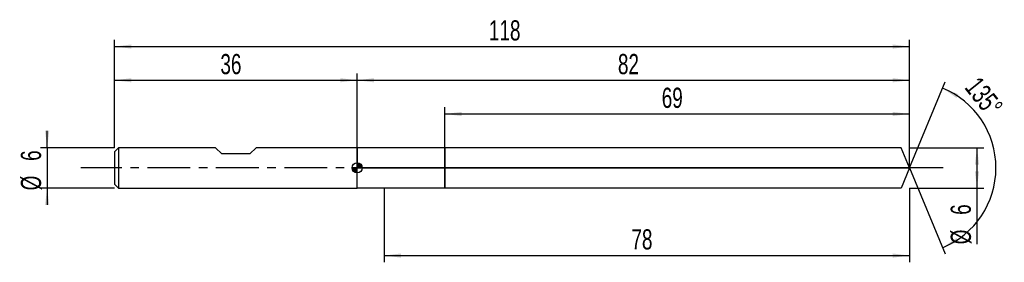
# Model space of a CAD drawing. Extents: x -14 to 132, y -14 to 22.
import ezdxf
from ezdxf.enums import TextEntityAlignment as Align

# ---------------------------------------------------------------- set-up
doc = ezdxf.new("R2010")
doc.units = 0
doc.linetypes.add('CENTER', pattern=[10.16, 6.35, -1.27, 1.27, -1.27])
doc.layers.get('0').update_dxf_attribs({"linetype": 'CONTINUOUS'})
for name, color, linetype in [('1', 4, 'CONTINUOUS'), ('2', 7, 'CONTINUOUS'), ('4', 2, 'CENTER'), ('CUT', 1, 'CONTINUOUS'), ('NOCUT', 7, 'CONTINUOUS'), ('SK1', 4, 'CONTINUOUS'), ('SK2', 7, 'CONTINUOUS'), ('SK4', 2, 'CENTER')]:
    doc.layers.add(name, color=color, linetype=linetype)
doc.dimstyles.new('SLDDIMSTYLE0', dxfattribs={"dimtxt": 3, "dimasz": 2.5, "dimexe": 0, "dimexo": 0.0625, "dimgap": 0.75, "dimtad": 1, "dimrnd": 1e-09, "dimzin": 12, "dimsah": 1, "dimcen": 0.09, "dimazin": 3, "dimtfac": 1, "dimtofl": 0, "dimtmove": 0, "dimatfit": 3})
doc.dimstyles.new('SLDDIMSTYLE1', dxfattribs={"dimtxt": 3, "dimasz": 2.5, "dimexe": 0, "dimexo": 0.0625, "dimgap": 0.75, "dimtad": 1, "dimzin": 12, "dimsah": 1, "dimcen": 0.09, "dimazin": 3, "dimtfac": 1, "dimtofl": 0, "dimtmove": 0, "dimatfit": 3})
doc.dimstyles.new('SLDDIMSTYLE2', dxfattribs={"dimtxt": 3, "dimasz": 2.5, "dimexe": 0, "dimexo": 0.0625, "dimgap": 0.75, "dimtad": 1, "dimrnd": 1e-09, "dimzin": 12, "dimsah": 1, "dimcen": 0.09, "dimazin": 3, "dimtfac": 1, "dimtmove": 0, "dimatfit": 3})

# ---------------------------------------------------------------- blocks, each defined once
blk = doc.blocks.new('_D')
at = {"layer": '2'}
for p, q in [((40, -3), (40, -14)), ((118, -3), (118, -14)), ((40, -13), (118, -13))]:
    blk.add_line(p, q, dxfattribs=at)
for points in [[(40, -13), (42.5, -13.31), (42.5, -12.69)], [(118, -13), (115.5, -12.69), (115.5, -13.31)]]:
    blk.add_solid(points, dxfattribs=at)
at = {"layer": '2', "width": 0.7}
blk.add_text('78', height=3, dxfattribs=at).set_placement((76.71, -13), align=Align.BOTTOM_LEFT)
blk = doc.blocks.new('_D_1')
at = {"layer": '2'}
for p, q in [((118, 3), (129, 3)), ((128, 3), (128, -3)), ((118, -3), (129, -3)), ((128, -3), (128, -11.33))]:
    blk.add_line(p, q, dxfattribs=at)
for points in [[(128, 3), (127.69, 0.5), (128.31, 0.5)], [(128, -3), (128.31, -0.5), (127.69, -0.5)]]:
    blk.add_solid(points, dxfattribs=at)
at = {"layer": '2', "width": 0.7}
for s, p in [('6', (127.99, -6.96)), ('%%c', (128, -11.33))]:
    blk.add_text(s, height=3, rotation=90, dxfattribs=at).set_placement(p, align=Align.BOTTOM_LEFT)
blk = doc.blocks.new('_D_2')
at = {"layer": '2'}
for p, q in [((49, 3), (49, 9)), ((118, 3), (118, 9)), ((49, 8), (118, 8))]:
    blk.add_line(p, q, dxfattribs=at)
for points in [[(49, 8), (51.5, 7.69), (51.5, 8.31)], [(118, 8), (115.5, 8.31), (115.5, 7.69)]]:
    blk.add_solid(points, dxfattribs=at)
at = {"layer": '2', "width": 0.7}
blk.add_text('69', height=3, dxfattribs=at).set_placement((81.21, 8), align=Align.BOTTOM_LEFT)
blk = doc.blocks.new('_D_3')
at = {"layer": '2'}
for q in [(123.28, 12.76), (123.28, -12.76)]:
    blk.add_line((118, 0), q, dxfattribs=at)
blk.add_arc((118, 0), 12.81, 292.4896, 67.5104, dxfattribs=at)
for points in [[(122.9, 11.83), (124.96, 10.38), (125.25, 10.93)], [(122.9, -11.83), (125.25, -10.93), (124.96, -10.38)]]:
    blk.add_solid(points, dxfattribs=at)
at = {"layer": '2', "width": 0.7}
blk.add_text('135°', height=3, rotation=-51.3402, dxfattribs=at).set_placement((125.34, 11.33), align=Align.BOTTOM_LEFT)
blk = doc.blocks.new('_D_4')
at = {"layer": 'SK2'}
for p, q in [((0, 3), (0, 19)), ((118, 3), (118, 19)), ((0, 18), (118, 18))]:
    blk.add_line(p, q, dxfattribs=at)
for points in [[(0, 18), (2.5, 17.69), (2.5, 18.31)], [(118, 18), (115.5, 18.31), (115.5, 17.69)]]:
    blk.add_solid(points, dxfattribs=at)
at = {"layer": 'SK2', "width": 0.7}
blk.add_text('118', height=3, dxfattribs=at).set_placement((55.56, 18), align=Align.BOTTOM_LEFT)
blk = doc.blocks.new('_D_5')
at = {"layer": 'SK2'}
for p, q in [((0, 3), (0, 14)), ((36, 3), (36, 14)), ((0, 13), (36, 13))]:
    blk.add_line(p, q, dxfattribs=at)
for points in [[(0, 13), (2.5, 12.69), (2.5, 13.31)], [(36, 13), (33.5, 13.31), (33.5, 12.69)]]:
    blk.add_solid(points, dxfattribs=at)
at = {"layer": 'SK2', "width": 0.7}
blk.add_text('36', height=3, dxfattribs=at).set_placement((15.71, 13), align=Align.BOTTOM_LEFT)
blk = doc.blocks.new('_D_6')
at = {"layer": 'SK2'}
for p, q in [((36, 0), (36, 14)), ((118, 0), (118, 14)), ((36, 13), (118, 13))]:
    blk.add_line(p, q, dxfattribs=at)
for points in [[(36, 13), (38.5, 12.69), (38.5, 13.31)], [(118, 13), (115.5, 13.31), (115.5, 12.69)]]:
    blk.add_solid(points, dxfattribs=at)
at = {"layer": 'SK2', "width": 0.7}
blk.add_text('82', height=3, dxfattribs=at).set_placement((74.71, 13), align=Align.BOTTOM_LEFT)
blk = doc.blocks.new('_D_7')
at = {"layer": 'SK2'}
for p, q in [((-10, 3), (-10, 5.5)), ((0, 3), (-11, 3)), ((-10, 3), (-10, -3)), ((0, -3), (-11, -3)), ((-10, -3), (-10, -5.5))]:
    blk.add_line(p, q, dxfattribs=at)
for points in [[(-10, 3), (-9.69, 5.5), (-10.31, 5.5)], [(-10, -3), (-10.31, -5.5), (-9.69, -5.5)]]:
    blk.add_solid(points, dxfattribs=at)
at = {"layer": 'SK2', "width": 0.7}
for s, p in [('6', (-10.01, 1.04)), ('%%c', (-10, -3.33))]:
    blk.add_text(s, height=3, rotation=90, dxfattribs=at).set_placement(p, align=Align.BOTTOM_LEFT)
blk = doc.blocks.new('*U10')
at = {"color": 0, "linetype": 'CONTINUOUS'}
for points in [[(0, 0), (0, 0.75), (0.15, 0)], [(0.15, 0), (0, 0.75), (0.15, 0.74)], [(0.15, 0), (0.15, 0.74), (0.29, 0)], [(0.29, 0), (0.15, 0.74), (0.29, 0.69)], [(0.29, 0), (0.29, 0.69), (0.42, 0)], [(0.42, 0), (0.29, 0.69), (0.42, 0.62)], [(0.42, 0), (0.42, 0.62), (0.53, 0)], [(0.53, 0), (0.42, 0.62), (0.53, 0.53)], [(0.53, 0), (0.53, 0.53), (0.62, 0)], [(0.62, 0), (0.53, 0.53), (0.62, 0.42)], [(0.62, 0), (0.62, 0.42), (0.69, 0)], [(0.69, 0), (0.62, 0.42), (0.69, 0.29)], [(0.69, 0), (0.69, 0.29), (0.74, 0)], [(0.74, 0), (0.69, 0.29), (0.74, 0.15)], [(0.74, 0), (0.74, 0.15), (0.75, 0)]]:
    blk.add_solid(points, dxfattribs=at)
blk = doc.blocks.new('*U11')
at = {"color": 0, "linetype": 'CONTINUOUS'}
for points in [[(-0.74, -0.13), (-0.75, 0), (-0.74, 0)], [(-0.74, -0.13), (-0.74, 0), (-0.7, -0.26)], [(-0.7, -0.26), (-0.74, 0), (-0.7, 0)], [(-0.7, -0.26), (-0.7, 0), (-0.65, -0.38)], [(-0.65, -0.38), (-0.7, 0), (-0.65, 0)], [(-0.65, -0.38), (-0.65, 0), (-0.57, -0.48)], [(-0.57, -0.48), (-0.65, 0), (-0.57, 0)], [(-0.57, -0.48), (-0.57, 0), (-0.48, -0.57)], [(-0.48, -0.57), (-0.57, 0), (-0.48, 0)], [(-0.48, -0.57), (-0.48, 0), (-0.38, -0.65)], [(-0.38, -0.65), (-0.48, 0), (-0.38, 0)], [(-0.38, -0.65), (-0.38, 0), (-0.26, -0.7)], [(-0.26, -0.7), (-0.38, 0), (-0.26, 0)], [(-0.26, -0.7), (-0.26, 0), (-0.13, -0.74)], [(-0.13, -0.74), (-0.26, 0), (-0.13, 0)], [(-0.13, -0.74), (-0.13, 0), (0, -0.75)], [(0, -0.75), (-0.13, 0), (0, 0)]]:
    blk.add_solid(points, dxfattribs=at)
blk = doc.blocks.new('SW_DOWELSYMBOL_0')
at = {"layer": 'SK1', "color": 0}
blk.add_circle((0, 0), 0.75, dxfattribs=at)
at = {"color": 0, "linetype": 'CONTINUOUS'}
for name in ['*U11', '*U10']:
    blk.add_blockref(name, (0, 0), dxfattribs=at)

msp = doc.modelspace()

# ---------------------------------------------------------------- linework, layer by layer
at = {"layer": '1'}
for p, q in [((40, 3), (36, 3)), ((36, 3), (36, 0)), ((49, 3), (40, 3)), ((116.758, 3), (49, 3)), ((49, 3), (49, 0)), ((49, 0), (49, 3)), ((118, 0), (116.758, 3)), ((36, -3), (36, 0)), ((49, -3), (49, 0)), ((49, 0), (49, -3)), ((118, 0), (116.758, -3)), ((40, -3), (36, -3)), ((49, -3), (40, -3)), ((116.758, -3), (49, -3))]:
    msp.add_line(p, q, dxfattribs=at)
at = {"layer": '4'}
msp.add_line((118, 0), (36, 0), dxfattribs=at)
at = {"layer": 'CUT'}
for p, q in [((116.758, 3), (49, 3)), ((49, 3), (49, 0)), ((118, 0), (116.758, 3)), ((49, 0), (118, 0))]:
    msp.add_line(p, q, dxfattribs=at)
at = {"layer": 'NOCUT'}
for p, q in [((40, 3), (36, 3)), ((36, 3), (36, 0)), ((49, 3), (40, 3)), ((49, 0), (49, 3)), ((36, 0), (49, 0))]:
    msp.add_line(p, q, dxfattribs=at)
at = {"layer": 'SK1'}
for p, q in [((0.6, 3), (0, 2.4)), ((15, 3), (0.6, 3)), ((0.6, 3), (0.6, -3)), ((15.9, 2.1), (15, 3)), ((21, 3), (20.1, 2.1)), ((36, 3), (21, 3)), ((0, 2.4), (0, 0)), ((20.1, 2.1), (15.9, 2.1)), ((0, 0), (0, -2.4)), ((0, -2.4), (0.6, -3)), ((0.6, -3), (36, -3))]:
    msp.add_line(p, q, dxfattribs=at)
msp.add_circle((36, 0), 0.75, dxfattribs=at)
at = {"layer": 'SK4'}
msp.add_line((123, 0), (-5, 0), dxfattribs=at)

# ---------------------------------------------------------------- block references
at = {"layer": 'SK1'}
msp.add_blockref('SW_DOWELSYMBOL_0', (36, 0), dxfattribs=at)

# ---------------------------------------------------------------- texts
at = {"layer": 'SK2', "width": 0.7}
msp.add_text('AP1', height=0.05, dxfattribs=at).set_placement((36, -0.018), align=Align.BOTTOM_LEFT)

# ---------------------------------------------------------------- dimensions: what is measured, and where the dimension line sits
at = {"layer": '2'}
dim = msp.add_angular_dim_2l(base=(130.806, 0), line1=((118, 0), (116.758, 3)), line2=((116.758, -3), (118, 0)), dimstyle='SLDDIMSTYLE1', dxfattribs=at)
dim.commit()
dim.dimension.update_dxf_attribs({"geometry": '_D_3', "text_midpoint": (128, 8), "dimtype": 162})
for base, p1, p2, picture, middle in [((118, 8), (49, 3), (118, 3), '_D_2', (83.5, 8)), ((118, -13), (40, -3), (118, -3), '_D', (79, -13))]:
    dim = msp.add_linear_dim(base=base, p1=p1, p2=p2, dimstyle='SLDDIMSTYLE0', dxfattribs=at)
    dim.commit()
    dim.dimension.update_dxf_attribs({"geometry": picture, "text_midpoint": middle, "dimtype": 160})
dim = msp.add_linear_dim(base=(128, -3), p1=(118, 3), p2=(118, -3), angle=90, text='%%c<>', dimstyle='SLDDIMSTYLE0', dxfattribs=at)
dim.commit()
dim.dimension.update_dxf_attribs({"geometry": '_D_1', "text_midpoint": (128, -8), "dimtype": 160})
at = {"layer": 'SK2'}
for base, p1, p2, picture, middle in [((118, 18), (0, 3), (118, 3), '_D_4', (59, 18)), ((36, 13), (0, 3), (36, 3), '_D_5', (18, 13)), ((118, 13), (36, 0), (118, 0), '_D_6', (77, 13))]:
    dim = msp.add_linear_dim(base=base, p1=p1, p2=p2, dimstyle='SLDDIMSTYLE0', dxfattribs=at)
    dim.commit()
    dim.dimension.update_dxf_attribs({"geometry": picture, "text_midpoint": middle, "dimtype": 160})
dim = msp.add_linear_dim(base=(-10, -3), p1=(0, 3), p2=(0, -3), angle=90, text='%%c<>', dimstyle='SLDDIMSTYLE2', dxfattribs=at)
dim.commit()
dim.dimension.update_dxf_attribs({"geometry": '_D_7', "text_midpoint": (-10, 0), "dimtype": 160})

doc.saveas('drawing.dxf')
